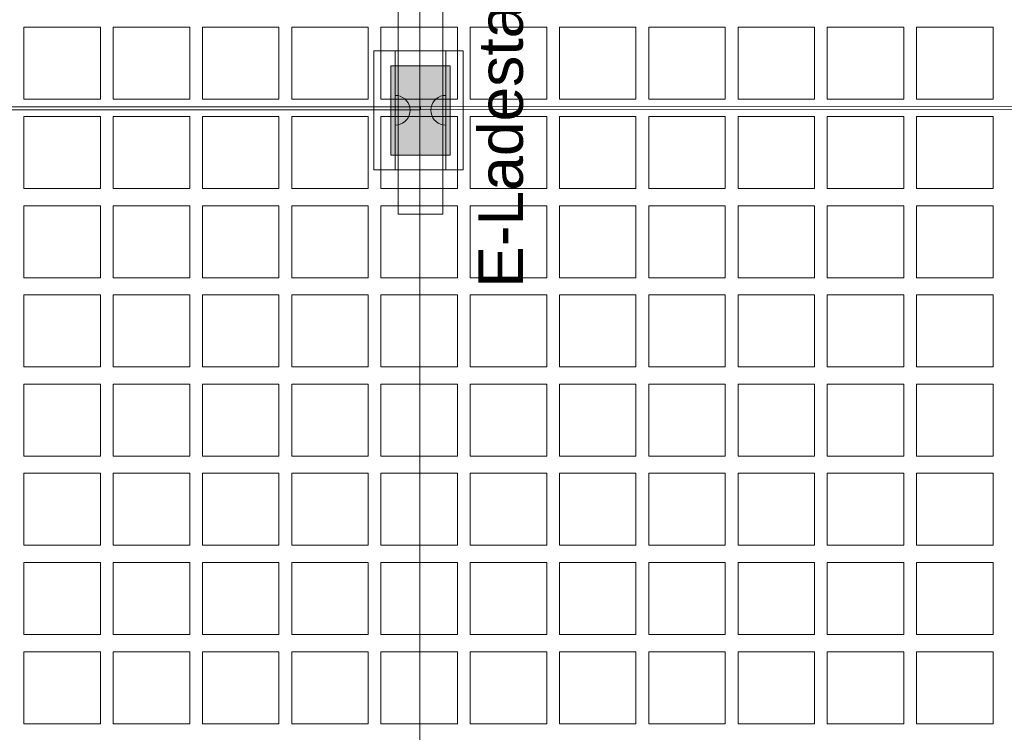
# Model space of a CAD drawing. Header units: metres. Extents: x -167 to 262, y -186 to 508.
# Tile 193 of 207: x 70.82 to 74.13, y 31.15 to 33.55. Entities that reach past the tile are written whole.
import ezdxf
from ezdxf.enums import TextEntityAlignment as Align

# ---------------------------------------------------------------- set-up
doc = ezdxf.new("R2010")
doc.units = ezdxf.units.M
doc.header["$MEASUREMENT"] = 0
for name, color, linetype in [('04 Einrichtung', 7, 'Continuous'), ('20 Decke', 7, 'Continuous'), ('50 Sanitäreinrichtung', 7, 'Continuous'), ('60 Auffüllung', 7, 'Continuous'), ('60 Ausstattung außen', 7, 'Continuous'), ('60 Stellplätze', 7, 'Continuous')]:
    doc.layers.add(name, color=color, linetype=linetype)
doc.styles.add('ERSTELLTER_STIL_1', font='arial.ttf')
doc.styles.add('ERSTELLTER_STIL_2', font='arial.ttf')

# ---------------------------------------------------------------- blocks, each defined once
blk = doc.blocks.new('*X55', base_point=(27236.1321, 33357.279))
at = {"layer": '60 Auffüllung', "color": 253, "linetype": 'Continuous', "lineweight": 18, "true_color": 0xb4b4b4}
for p, q in [((71.0891, 33.5212), (70.8321, 33.5212)), ((70.8321, 33.5212), (70.8321, 33.279)), ((71.0891, 33.279), (71.0891, 33.5212)), ((71.3891, 33.5212), (71.1321, 33.5212)), ((71.1321, 33.5212), (71.1321, 33.279)), ((71.3891, 33.279), (71.3891, 33.5212)), ((71.6891, 33.5212), (71.4321, 33.5212)), ((71.4321, 33.5212), (71.4321, 33.279)), ((71.6891, 33.279), (71.6891, 33.5212)), ((71.9891, 33.5212), (71.7321, 33.5212)), ((71.7321, 33.5212), (71.7321, 33.279)), ((71.9891, 33.279), (71.9891, 33.5212)), ((72.2891, 33.5212), (72.0321, 33.5212)), ((72.0321, 33.5212), (72.0321, 33.279)), ((72.2891, 33.279), (72.2891, 33.5212)), ((72.5891, 33.5212), (72.3321, 33.5212)), ((72.3321, 33.5212), (72.3321, 33.279)), ((72.5891, 33.279), (72.5891, 33.5212)), ((72.8891, 33.5212), (72.6321, 33.5212)), ((72.6321, 33.5212), (72.6321, 33.279)), ((72.8891, 33.279), (72.8891, 33.5212)), ((73.1891, 33.5212), (72.9321, 33.5212)), ((72.9321, 33.5212), (72.9321, 33.279)), ((73.1891, 33.279), (73.1891, 33.5212)), ((73.4891, 33.5212), (73.2321, 33.5212)), ((73.2321, 33.5212), (73.2321, 33.279)), ((73.4891, 33.279), (73.4891, 33.5212)), ((73.7891, 33.5212), (73.5321, 33.5212)), ((73.5321, 33.5212), (73.5321, 33.279)), ((73.7891, 33.279), (73.7891, 33.5212)), ((74.0891, 33.5212), (73.8321, 33.5212)), ((73.8321, 33.5212), (73.8321, 33.279)), ((74.0891, 33.279), (74.0891, 33.5212)), ((70.8321, 33.279), (71.0891, 33.279)), ((71.1321, 33.279), (71.3891, 33.279)), ((71.4321, 33.279), (71.6891, 33.279)), ((71.7321, 33.279), (71.9891, 33.279)), ((72.0321, 33.279), (72.2891, 33.279)), ((72.3321, 33.279), (72.5891, 33.279)), ((72.6321, 33.279), (72.8891, 33.279)), ((72.9321, 33.279), (73.1891, 33.279)), ((73.2321, 33.279), (73.4891, 33.279)), ((73.5321, 33.279), (73.7891, 33.279)), ((73.8321, 33.279), (74.0891, 33.279)), ((71.0891, 33.2212), (70.8321, 33.2212)), ((70.8321, 33.2212), (70.8321, 32.979)), ((71.0891, 32.979), (71.0891, 33.2212)), ((71.3891, 33.2212), (71.1321, 33.2212)), ((71.1321, 33.2212), (71.1321, 32.979)), ((71.3891, 32.979), (71.3891, 33.2212)), ((71.6891, 33.2212), (71.4321, 33.2212)), ((71.4321, 33.2212), (71.4321, 32.979)), ((71.6891, 32.979), (71.6891, 33.2212)), ((71.9891, 33.2212), (71.7321, 33.2212)), ((71.7321, 33.2212), (71.7321, 32.979)), ((71.9891, 32.979), (71.9891, 33.2212)), ((72.2891, 33.2212), (72.0321, 33.2212)), ((72.0321, 33.2212), (72.0321, 32.979)), ((72.2891, 32.979), (72.2891, 33.2212)), ((72.5891, 33.2212), (72.3321, 33.2212)), ((72.3321, 33.2212), (72.3321, 32.979)), ((72.5891, 32.979), (72.5891, 33.2212)), ((72.8891, 33.2212), (72.6321, 33.2212)), ((72.6321, 33.2212), (72.6321, 32.979)), ((72.8891, 32.979), (72.8891, 33.2212)), ((73.1891, 33.2212), (72.9321, 33.2212)), ((72.9321, 33.2212), (72.9321, 32.979)), ((73.1891, 32.979), (73.1891, 33.2212)), ((73.4891, 33.2212), (73.2321, 33.2212)), ((73.2321, 33.2212), (73.2321, 32.979)), ((73.4891, 32.979), (73.4891, 33.2212)), ((73.7891, 33.2212), (73.5321, 33.2212)), ((73.5321, 33.2212), (73.5321, 32.979)), ((73.7891, 32.979), (73.7891, 33.2212)), ((74.0891, 33.2212), (73.8321, 33.2212)), ((73.8321, 33.2212), (73.8321, 32.979)), ((74.0891, 32.979), (74.0891, 33.2212)), ((70.8321, 32.979), (71.0891, 32.979)), ((71.1321, 32.979), (71.3891, 32.979)), ((71.4321, 32.979), (71.6891, 32.979)), ((71.7321, 32.979), (71.9891, 32.979)), ((72.0321, 32.979), (72.2891, 32.979)), ((72.3321, 32.979), (72.5891, 32.979)), ((72.6321, 32.979), (72.8891, 32.979)), ((72.9321, 32.979), (73.1891, 32.979)), ((73.2321, 32.979), (73.4891, 32.979)), ((73.5321, 32.979), (73.7891, 32.979)), ((73.8321, 32.979), (74.0891, 32.979)), ((71.0891, 32.9212), (70.8321, 32.9212)), ((70.8321, 32.9212), (70.8321, 32.679)), ((71.0891, 32.679), (71.0891, 32.9212)), ((71.3891, 32.9212), (71.1321, 32.9212)), ((71.1321, 32.9212), (71.1321, 32.679)), ((71.3891, 32.679), (71.3891, 32.9212)), ((71.6891, 32.9212), (71.4321, 32.9212)), ((71.4321, 32.9212), (71.4321, 32.679)), ((71.6891, 32.679), (71.6891, 32.9212)), ((71.9891, 32.9212), (71.7321, 32.9212)), ((71.7321, 32.9212), (71.7321, 32.679)), ((71.9891, 32.679), (71.9891, 32.9212)), ((72.2891, 32.9212), (72.0321, 32.9212)), ((72.0321, 32.9212), (72.0321, 32.679)), ((72.2891, 32.679), (72.2891, 32.9212)), ((72.5891, 32.9212), (72.3321, 32.9212)), ((72.3321, 32.9212), (72.3321, 32.679)), ((72.5891, 32.679), (72.5891, 32.9212)), ((72.8891, 32.9212), (72.6321, 32.9212)), ((72.6321, 32.9212), (72.6321, 32.679)), ((72.8891, 32.679), (72.8891, 32.9212)), ((73.1891, 32.9212), (72.9321, 32.9212)), ((72.9321, 32.9212), (72.9321, 32.679)), ((73.1891, 32.679), (73.1891, 32.9212)), ((73.4891, 32.9212), (73.2321, 32.9212)), ((73.2321, 32.9212), (73.2321, 32.679)), ((73.4891, 32.679), (73.4891, 32.9212)), ((73.7891, 32.9212), (73.5321, 32.9212)), ((73.5321, 32.9212), (73.5321, 32.679)), ((73.7891, 32.679), (73.7891, 32.9212)), ((74.0891, 32.9212), (73.8321, 32.9212)), ((73.8321, 32.9212), (73.8321, 32.679)), ((74.0891, 32.679), (74.0891, 32.9212)), ((70.8321, 32.679), (71.0891, 32.679)), ((71.1321, 32.679), (71.3891, 32.679)), ((71.4321, 32.679), (71.6891, 32.679)), ((71.7321, 32.679), (71.9891, 32.679)), ((72.0321, 32.679), (72.2891, 32.679)), ((72.3321, 32.679), (72.5891, 32.679)), ((72.6321, 32.679), (72.8891, 32.679)), ((72.9321, 32.679), (73.1891, 32.679)), ((73.2321, 32.679), (73.4891, 32.679)), ((73.5321, 32.679), (73.7891, 32.679)), ((73.8321, 32.679), (74.0891, 32.679)), ((71.0891, 32.6212), (70.8321, 32.6212)), ((70.8321, 32.6212), (70.8321, 32.379)), ((71.0891, 32.379), (71.0891, 32.6212)), ((71.3891, 32.6212), (71.1321, 32.6212)), ((71.1321, 32.6212), (71.1321, 32.379)), ((71.3891, 32.379), (71.3891, 32.6212)), ((71.6891, 32.6212), (71.4321, 32.6212)), ((71.4321, 32.6212), (71.4321, 32.379)), ((71.6891, 32.379), (71.6891, 32.6212)), ((71.9891, 32.6212), (71.7321, 32.6212)), ((71.7321, 32.6212), (71.7321, 32.379)), ((71.9891, 32.379), (71.9891, 32.6212)), ((72.2891, 32.6212), (72.0321, 32.6212)), ((72.0321, 32.6212), (72.0321, 32.379)), ((72.2891, 32.379), (72.2891, 32.6212)), ((72.5891, 32.6212), (72.3321, 32.6212)), ((72.3321, 32.6212), (72.3321, 32.379)), ((72.5891, 32.379), (72.5891, 32.6212)), ((72.8891, 32.6212), (72.6321, 32.6212)), ((72.6321, 32.6212), (72.6321, 32.379)), ((72.8891, 32.379), (72.8891, 32.6212)), ((73.1891, 32.6212), (72.9321, 32.6212)), ((72.9321, 32.6212), (72.9321, 32.379)), ((73.1891, 32.379), (73.1891, 32.6212)), ((73.4891, 32.6212), (73.2321, 32.6212)), ((73.2321, 32.6212), (73.2321, 32.379)), ((73.4891, 32.379), (73.4891, 32.6212)), ((73.7891, 32.6212), (73.5321, 32.6212)), ((73.5321, 32.6212), (73.5321, 32.379)), ((73.7891, 32.379), (73.7891, 32.6212)), ((74.0891, 32.6212), (73.8321, 32.6212)), ((73.8321, 32.6212), (73.8321, 32.379)), ((74.0891, 32.379), (74.0891, 32.6212)), ((70.8321, 32.379), (71.0891, 32.379)), ((71.1321, 32.379), (71.3891, 32.379)), ((71.4321, 32.379), (71.6891, 32.379)), ((71.7321, 32.379), (71.9891, 32.379)), ((72.0321, 32.379), (72.2891, 32.379)), ((72.3321, 32.379), (72.5891, 32.379)), ((72.6321, 32.379), (72.8891, 32.379)), ((72.9321, 32.379), (73.1891, 32.379)), ((73.2321, 32.379), (73.4891, 32.379)), ((73.5321, 32.379), (73.7891, 32.379)), ((73.8321, 32.379), (74.0891, 32.379)), ((71.0891, 32.3212), (70.8321, 32.3212)), ((70.8321, 32.3212), (70.8321, 32.079)), ((71.0891, 32.079), (71.0891, 32.3212)), ((71.3891, 32.3212), (71.1321, 32.3212)), ((71.1321, 32.3212), (71.1321, 32.079)), ((71.3891, 32.079), (71.3891, 32.3212)), ((71.6891, 32.3212), (71.4321, 32.3212)), ((71.4321, 32.3212), (71.4321, 32.079)), ((71.6891, 32.079), (71.6891, 32.3212)), ((71.9891, 32.3212), (71.7321, 32.3212)), ((71.7321, 32.3212), (71.7321, 32.079)), ((71.9891, 32.079), (71.9891, 32.3212)), ((72.2891, 32.3212), (72.0321, 32.3212)), ((72.0321, 32.3212), (72.0321, 32.079)), ((72.2891, 32.079), (72.2891, 32.3212)), ((72.5891, 32.3212), (72.3321, 32.3212)), ((72.3321, 32.3212), (72.3321, 32.079)), ((72.5891, 32.079), (72.5891, 32.3212)), ((72.8891, 32.3212), (72.6321, 32.3212)), ((72.6321, 32.3212), (72.6321, 32.079)), ((72.8891, 32.079), (72.8891, 32.3212)), ((73.1891, 32.3212), (72.9321, 32.3212)), ((72.9321, 32.3212), (72.9321, 32.079)), ((73.1891, 32.079), (73.1891, 32.3212)), ((73.4891, 32.3212), (73.2321, 32.3212)), ((73.2321, 32.3212), (73.2321, 32.079)), ((73.4891, 32.079), (73.4891, 32.3212)), ((73.7891, 32.3212), (73.5321, 32.3212)), ((73.5321, 32.3212), (73.5321, 32.079)), ((73.7891, 32.079), (73.7891, 32.3212)), ((74.0891, 32.3212), (73.8321, 32.3212)), ((73.8321, 32.3212), (73.8321, 32.079)), ((74.0891, 32.079), (74.0891, 32.3212)), ((70.8321, 32.079), (71.0891, 32.079)), ((71.1321, 32.079), (71.3891, 32.079)), ((71.4321, 32.079), (71.6891, 32.079)), ((71.7321, 32.079), (71.9891, 32.079)), ((72.0321, 32.079), (72.2891, 32.079)), ((72.3321, 32.079), (72.5891, 32.079)), ((72.6321, 32.079), (72.8891, 32.079)), ((72.9321, 32.079), (73.1891, 32.079)), ((73.2321, 32.079), (73.4891, 32.079)), ((73.5321, 32.079), (73.7891, 32.079)), ((73.8321, 32.079), (74.0891, 32.079)), ((71.0891, 32.0212), (70.8321, 32.0212)), ((70.8321, 32.0212), (70.8321, 31.779)), ((71.0891, 31.779), (71.0891, 32.0212)), ((71.3891, 32.0212), (71.1321, 32.0212)), ((71.1321, 32.0212), (71.1321, 31.779)), ((71.3891, 31.779), (71.3891, 32.0212)), ((71.6891, 32.0212), (71.4321, 32.0212)), ((71.4321, 32.0212), (71.4321, 31.779)), ((71.6891, 31.779), (71.6891, 32.0212)), ((71.9891, 32.0212), (71.7321, 32.0212)), ((71.7321, 32.0212), (71.7321, 31.779)), ((71.9891, 31.779), (71.9891, 32.0212)), ((72.2891, 32.0212), (72.0321, 32.0212)), ((72.0321, 32.0212), (72.0321, 31.779)), ((72.2891, 31.779), (72.2891, 32.0212)), ((72.5891, 32.0212), (72.3321, 32.0212)), ((72.3321, 32.0212), (72.3321, 31.779)), ((72.5891, 31.779), (72.5891, 32.0212)), ((72.8891, 32.0212), (72.6321, 32.0212)), ((72.6321, 32.0212), (72.6321, 31.779)), ((72.8891, 31.779), (72.8891, 32.0212)), ((73.1891, 32.0212), (72.9321, 32.0212)), ((72.9321, 32.0212), (72.9321, 31.779)), ((73.1891, 31.779), (73.1891, 32.0212)), ((73.4891, 32.0212), (73.2321, 32.0212)), ((73.2321, 32.0212), (73.2321, 31.779)), ((73.4891, 31.779), (73.4891, 32.0212)), ((73.7891, 32.0212), (73.5321, 32.0212)), ((73.5321, 32.0212), (73.5321, 31.779)), ((73.7891, 31.779), (73.7891, 32.0212)), ((74.0891, 32.0212), (73.8321, 32.0212)), ((73.8321, 32.0212), (73.8321, 31.779)), ((74.0891, 31.779), (74.0891, 32.0212)), ((70.8321, 31.779), (71.0891, 31.779)), ((71.1321, 31.779), (71.3891, 31.779)), ((71.4321, 31.779), (71.6891, 31.779)), ((71.7321, 31.779), (71.9891, 31.779)), ((72.0321, 31.779), (72.2891, 31.779)), ((72.3321, 31.779), (72.5891, 31.779)), ((72.6321, 31.779), (72.8891, 31.779)), ((72.9321, 31.779), (73.1891, 31.779)), ((73.2321, 31.779), (73.4891, 31.779)), ((73.5321, 31.779), (73.7891, 31.779)), ((73.8321, 31.779), (74.0891, 31.779)), ((71.0891, 31.7212), (70.8321, 31.7212)), ((70.8321, 31.7212), (70.8321, 31.479)), ((71.0891, 31.479), (71.0891, 31.7212)), ((71.3891, 31.7212), (71.1321, 31.7212)), ((71.1321, 31.7212), (71.1321, 31.479)), ((71.3891, 31.479), (71.3891, 31.7212)), ((71.6891, 31.7212), (71.4321, 31.7212)), ((71.4321, 31.7212), (71.4321, 31.479)), ((71.6891, 31.479), (71.6891, 31.7212)), ((71.9891, 31.7212), (71.7321, 31.7212)), ((71.7321, 31.7212), (71.7321, 31.479)), ((71.9891, 31.479), (71.9891, 31.7212)), ((72.2891, 31.7212), (72.0321, 31.7212)), ((72.0321, 31.7212), (72.0321, 31.479)), ((72.2891, 31.479), (72.2891, 31.7212)), ((72.5891, 31.7212), (72.3321, 31.7212)), ((72.3321, 31.7212), (72.3321, 31.479)), ((72.5891, 31.479), (72.5891, 31.7212)), ((72.8891, 31.7212), (72.6321, 31.7212)), ((72.6321, 31.7212), (72.6321, 31.479)), ((72.8891, 31.479), (72.8891, 31.7212)), ((73.1891, 31.7212), (72.9321, 31.7212)), ((72.9321, 31.7212), (72.9321, 31.479)), ((73.1891, 31.479), (73.1891, 31.7212)), ((73.4891, 31.7212), (73.2321, 31.7212)), ((73.2321, 31.7212), (73.2321, 31.479)), ((73.4891, 31.479), (73.4891, 31.7212)), ((73.7891, 31.7212), (73.5321, 31.7212)), ((73.5321, 31.7212), (73.5321, 31.479)), ((73.7891, 31.479), (73.7891, 31.7212)), ((74.0891, 31.7212), (73.8321, 31.7212)), ((73.8321, 31.7212), (73.8321, 31.479)), ((74.0891, 31.479), (74.0891, 31.7212)), ((70.8321, 31.479), (71.0891, 31.479)), ((71.1321, 31.479), (71.3891, 31.479)), ((71.4321, 31.479), (71.6891, 31.479)), ((71.7321, 31.479), (71.9891, 31.479)), ((72.0321, 31.479), (72.2891, 31.479)), ((72.3321, 31.479), (72.5891, 31.479)), ((72.6321, 31.479), (72.8891, 31.479)), ((72.9321, 31.479), (73.1891, 31.479)), ((73.2321, 31.479), (73.4891, 31.479)), ((73.5321, 31.479), (73.7891, 31.479)), ((73.8321, 31.479), (74.0891, 31.479)), ((71.0891, 31.4212), (70.8321, 31.4212)), ((70.8321, 31.4212), (70.8321, 31.179)), ((71.0891, 31.179), (71.0891, 31.4212)), ((71.3891, 31.4212), (71.1321, 31.4212)), ((71.1321, 31.4212), (71.1321, 31.179)), ((71.3891, 31.179), (71.3891, 31.4212)), ((71.6891, 31.4212), (71.4321, 31.4212)), ((71.4321, 31.4212), (71.4321, 31.179)), ((71.6891, 31.179), (71.6891, 31.4212)), ((71.9891, 31.4212), (71.7321, 31.4212)), ((71.7321, 31.4212), (71.7321, 31.179)), ((71.9891, 31.179), (71.9891, 31.4212)), ((72.2891, 31.4212), (72.0321, 31.4212)), ((72.0321, 31.4212), (72.0321, 31.179)), ((72.2891, 31.179), (72.2891, 31.4212)), ((72.5891, 31.4212), (72.3321, 31.4212)), ((72.3321, 31.4212), (72.3321, 31.179)), ((72.5891, 31.179), (72.5891, 31.4212)), ((72.8891, 31.4212), (72.6321, 31.4212)), ((72.6321, 31.4212), (72.6321, 31.179)), ((72.8891, 31.179), (72.8891, 31.4212)), ((73.1891, 31.4212), (72.9321, 31.4212)), ((72.9321, 31.4212), (72.9321, 31.179)), ((73.1891, 31.179), (73.1891, 31.4212)), ((73.4891, 31.4212), (73.2321, 31.4212)), ((73.2321, 31.4212), (73.2321, 31.179)), ((73.4891, 31.179), (73.4891, 31.4212)), ((73.7891, 31.4212), (73.5321, 31.4212)), ((73.5321, 31.4212), (73.5321, 31.179)), ((73.7891, 31.179), (73.7891, 31.4212)), ((74.0891, 31.4212), (73.8321, 31.4212)), ((73.8321, 31.4212), (73.8321, 31.179)), ((74.0891, 31.179), (74.0891, 31.4212)), ((70.8321, 31.179), (71.0891, 31.179)), ((71.1321, 31.179), (71.3891, 31.179)), ((71.4321, 31.179), (71.6891, 31.179)), ((71.7321, 31.179), (71.9891, 31.179)), ((72.0321, 31.179), (72.2891, 31.179)), ((72.3321, 31.179), (72.5891, 31.179)), ((72.6321, 31.179), (72.8891, 31.179)), ((72.9321, 31.179), (73.1891, 31.179)), ((73.2321, 31.179), (73.4891, 31.179)), ((73.5321, 31.179), (73.7891, 31.179)), ((73.8321, 31.179), (74.0891, 31.179))]:
    blk.add_line(p, q, dxfattribs=at)
blk = doc.blocks.new('Halbkugel 27')
at = {"layer": '04 Einrichtung', "color": 7, "linetype": 'Continuous', "lineweight": 13}
for p, q in [((-0.0383, 0.0321), (-0.0321, 0.0383)), ((-0.0321, 0.0383), (-0.025, 0.0433)), ((-0.025, 0.0433), (-0.0171, 0.047)), ((-0.0171, 0.047), (-0.0087, 0.0492)), ((-0.0087, 0.0492), (0, 0.05)), ((0, 0.0492), (0, 0.05)), ((0, 0.047), (0, 0.0492)), ((0, 0.0433), (0, 0.047)), ((0, 0.0383), (0, 0.0433)), ((0, 0.0321), (0, 0.0383)), ((-0.05, 0), (-0.0492, 0.0087)), ((-0.0492, 0.0087), (-0.047, 0.0171)), ((-0.047, 0.0171), (-0.0433, 0.025)), ((-0.0433, 0.025), (-0.0383, 0.0321)), ((0, 0.025), (0, 0.0321)), ((0, 0.0171), (0, 0.025)), ((0, 0.0087), (0, 0.0171)), ((0, 0), (0, 0.0087)), ((0, -0.0087), (0, 0)), ((-0.05, 0), (-0.0492, -0.0087)), ((-0.0492, -0.0087), (-0.047, -0.0171)), ((-0.047, -0.0171), (-0.0433, -0.025)), ((-0.0433, -0.025), (-0.0383, -0.0321)), ((-0.0383, -0.0321), (-0.0321, -0.0383)), ((0, -0.0171), (0, -0.0087)), ((0, -0.025), (0, -0.0171)), ((0, -0.0321), (0, -0.025)), ((0, -0.0383), (0, -0.0321)), ((-0.0321, -0.0383), (-0.025, -0.0433)), ((-0.025, -0.0433), (-0.0171, -0.047)), ((-0.0171, -0.047), (-0.0087, -0.0492)), ((-0.0087, -0.0492), (0, -0.05)), ((0, -0.0433), (0, -0.0383)), ((0, -0.047), (0, -0.0433)), ((0, -0.0492), (0, -0.047)), ((0, -0.05), (0, -0.0492))]:
    blk.add_line(p, q, dxfattribs=at)
blk = doc.blocks.new('Parkplätze 27')
at = {"layer": '60 Stellplätze', "color": 7, "linetype": 'Continuous', "lineweight": 13, "flags": 128}
blk.add_lwpolyline([(13.745, 0), (13.755, 0), (13.755, 5.4989), (13.745, 5.4989)], close=True, dxfattribs=at)
at = {"layer": '60 Stellplätze', "color": 7, "linetype": 'Continuous', "lineweight": 13, "style": 'ERSTELLTER_STIL_2'}
for tag, p in [('num_start_0', (0.4, 0.4171)), ('num_start_1', (3.15, 0.4171)), ('num_start_2', (5.9, 0.4146)), ('num_start_3', (8.65, 0.4171)), ('num_start_4', (11.4, 0.4146)), ('num_start_5', (14.15, 0.4146))]:
    blk.add_attdef(tag, text='', height=0.3, dxfattribs=at).set_placement(p, align=Align.MIDDLE_CENTER)

msp = doc.modelspace()

# ---------------------------------------------------------------- hatches: boundary and pattern name
at = {"layer": '20 Decke', "linetype": 'Continuous', "lineweight": 0, "true_color": 0x000000}
msp.add_hatch(color=18, dxfattribs=at).paths.add_polyline_path([(72.0648, 33.0915), (72.2648, 33.0915), (72.2648, 33.3915), (72.0648, 33.3915)])
at = {"layer": '60 Auffüllung', "linetype": 'Continuous', "lineweight": 18, "true_color": 0xefefef}
h = msp.add_hatch(dxfattribs=at)
h.set_pattern_fill('Erde_1_0001', style=0, pattern_type=2)
h.set_pattern_definition([(0, (27236.1321, 33357.27905), (0, 0.779422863), [0.04875, -0.40125]), (0, (27236.3571, 33357.66876), (0, 0.779422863), [0.04875, -0.40125]), (60, (27236.1321, 33357.27905), (-0.675, 0.389711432), [0.04875, -0.40125]), (60, (27236.5821, 33357.27905), (-0.675, 0.389711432), [0.04875, -0.40125]), (120, (27236.18084, 33357.27905), (0.675, 0.389711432), [0.04875, -0.40125]), (120, (27236.63084, 33357.27905), (0.675, 0.389711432), [0.04875, -0.40125]), (0, (27236.1321, 33357.35405), (0, 0.15), [0, -0.15, 0, -0.225]), (45, (27236.2071, 33357.35405), (-0.1060660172, 0.1060660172), [0, -0.1125, 0, -0.1875])])
h.paths.add_polyline_path([(2.3366, 24.8593), (2.3419, 13.496, 0.033836), (8.8613, 14.0911, 0.026308), (13.8582, 15.1616, -0.024635), (17.3411, 16.2775), (17.3411, 24.6258), (15.3411, 24.6258), (15.3411, 30.4887), (17.3411, 30.4887), (17.3411, 43.9997), (58.1625, 43.9997), (58.1625, 45.7494), (101.6632, 45.7486), (101.6702, 49.0078), (2.342, 49.0078)])
h.paths.add_polyline_path([(9.5982, 27.1903), (4.651, 27.1903), (4.651, 42.9257), (4.651, 43.8257), (9.5982, 43.8257), (9.5982, 42.9257)], flags=0)
h.paths.add_polyline_path([(14.4618, 25.704, -0.414214), (13.8618, 26.304, -0.414214), (14.4618, 26.904, -0.414214), (15.0618, 26.304, -0.414214)], flags=0)

# ---------------------------------------------------------------- linework, layer by layer
at = {"layer": '20 Decke', "color": 7, "linetype": 'Continuous', "lineweight": 13, "flags": 128}
for points in [[(72.0081, 33.0415), (72.3081, 33.0415), (72.3081, 33.4423), (72.0081, 33.4423)], [(72.0648, 33.0915), (72.2648, 33.0915), (72.2648, 33.3915), (72.0648, 33.3915)]]:
    msp.add_lwpolyline(points, close=True, dxfattribs=at)
at = {"layer": '60 Ausstattung außen', "color": 7, "linetype": 'Continuous', "lineweight": 13, "flags": 128}
for points in [[(72.0896, 33.5923), (72.0896, 32.8923)], [(72.2396, 32.8923), (72.2396, 33.5923)], [(72.0896, 33.4423), (72.0796, 33.4423)], [(72.0796, 33.4423), (72.0796, 33.0423)], [(72.0896, 33.0423), (72.0896, 33.4423)], [(72.2496, 33.4423), (72.2396, 33.4423)], [(72.2396, 33.4423), (72.2396, 33.0423)], [(72.2496, 33.0423), (72.2496, 33.4423)], [(72.0796, 33.0423), (72.0896, 33.0423)], [(72.2396, 33.0423), (72.2496, 33.0423)], [(72.0896, 32.8923), (72.2396, 32.8923)]]:
    msp.add_lwpolyline(points, dxfattribs=at)
at = {"layer": '60 Stellplätze', "color": 7, "linetype": 'Continuous', "lineweight": 13}
msp.add_line((72.1629, 21.2019), (72.1629, 35.9996), dxfattribs=at)

# ---------------------------------------------------------------- block references
at = {"layer": '04 Einrichtung', "color": 7, "linetype": 'Continuous', "lineweight": 13}
for rotation in [179.9999999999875, 180]:
    msp.add_blockref('Halbkugel 27', (72.0796, 33.2423), dxfattribs=dict(at, rotation=rotation))
at = {"layer": '04 Einrichtung', "color": 7, "linetype": 'Continuous', "lineweight": 13, "xscale": -1, "rotation": 180}
msp.add_blockref('Halbkugel 27', (72.2496, 33.2423), dxfattribs=at)
at = {"layer": '60 Auffüllung', "color": 8, "lineweight": 18}
msp.add_blockref('*X55', (27236.1321, 33357.279), dxfattribs=at)
at = {"layer": '60 Stellplätze', "color": 7, "linetype": 'Continuous', "lineweight": 13, "rotation": 89.9945255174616}
for p in [(77.6622, 19.4991), (72.1622, 19.4986)]:
    msp.add_blockref('Parkplätze 27', p, dxfattribs=at)

# ---------------------------------------------------------------- texts
at = {"layer": '50 Sanitäreinrichtung', "color": 7, "linetype": 'Continuous', "lineweight": 13, "insert": (72.359, 32.6454), "char_height": 0.15, "attachment_point": 1, "rotation": 90, "style": 'ERSTELLTER_STIL_1'}
msp.add_mtext('\\A1;{\\pql;\\fArial|b0|i0|c0|p0;\\W1.000000;E-Ladestation}', dxfattribs=at)

doc.saveas('drawing.dxf')
